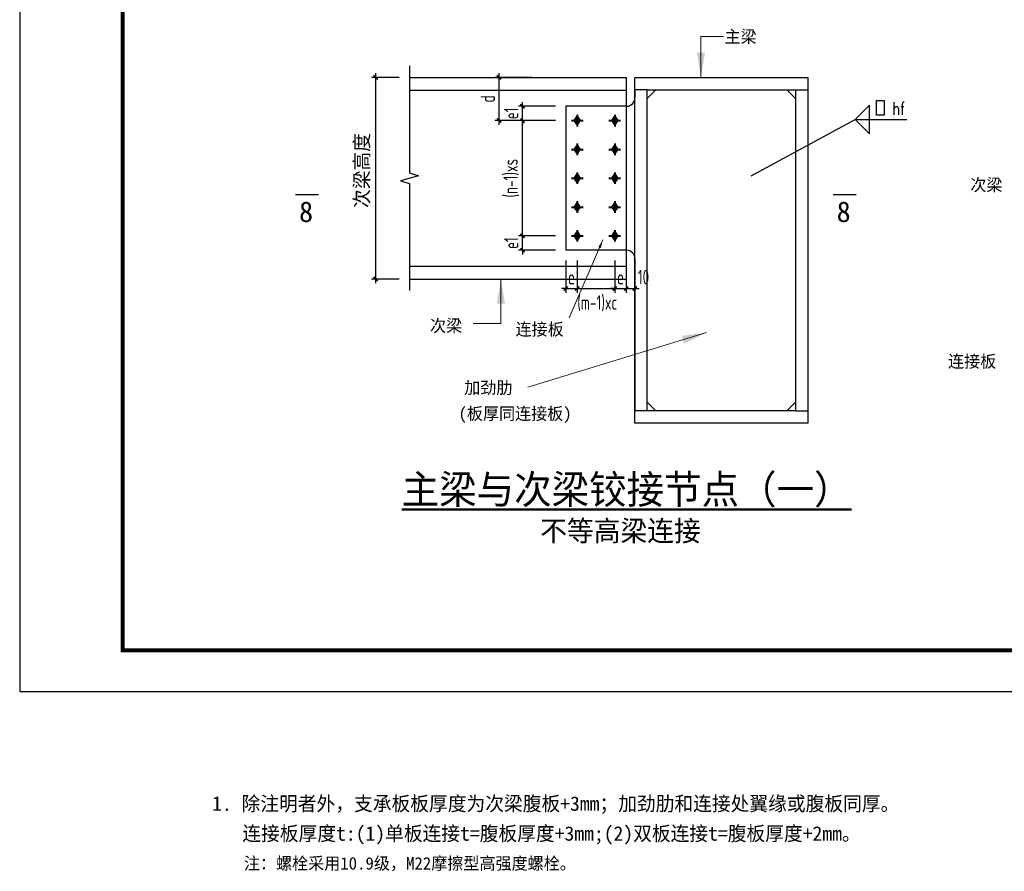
# Model space of a CAD drawing. Header units: millimetres. Extents: x 366382 to 550486, y 860348 to 940831.
# Tile 1 of 22: x 366382 to 390282, y 860348 to 881032. Entities that reach past the tile are written whole.
import ezdxf
from ezdxf.enums import TextEntityAlignment as Align

# ---------------------------------------------------------------- set-up
doc = ezdxf.new("R2010")
doc.units = ezdxf.units.MM
doc.header["$LTSCALE"] = 1000
for name, color, linetype, lineweight in [('A-ANNO-TTLB', 7, 'Continuous', 25), ('HZ', 7, 'Continuous', 15), ('OAP0402T', 41, 'Continuous', 25), ('OAP0405T', 61, 'Continuous', 50), ('OAP2942_', 163, 'Continuous', 25), ('OAP294_E', 13, 'Continuous', 25), ('OAP294_T', 41, 'Continuous', 25), ('S-ANNO-DIM', 3, 'Continuous', 25), ('S-ANNO-THIN', 4, 'Continuous', 25), ('S-DETL-BOLT', 252, 'Continuous', 18)]:
    doc.layers.add(name, color=color, linetype=linetype, lineweight=lineweight)
doc.styles.add('OAP_mm_T2.5(50)', font='romans.shx', dxfattribs={"width": 0.8, "height": 125})
doc.styles.add('OAP_ROMANS', font='romans.shx', dxfattribs={"width": 0.8, "bigfont": 'hztxt.shx'})
doc.styles.add('OAP_SIMSUN', font='txt')
doc.styles.add('TSSD_Dimension', font='Tssdeng.shx', dxfattribs={"width": 0.7, "bigfont": 'hztxt.shx'})
doc.styles.add('WMF-宋体0', font='txt')
doc.dimstyles.new('OAP_mm_D2.5 Arrow', dxfattribs={"dimscale": 200, "dimtxt": 2.5, "dimasz": 3, "dimexe": 2, "dimexo": 0, "dimgap": 1.25, "dimtad": 1, "dimdec": 0, "dimzin": 12, "dimdsep": 46, "dimtxsty": 'OAP_ROMANS', "dimcen": 2, "dimclrd": 83, "dimclre": 83, "dimclrt": 256, "dimadec": 0, "dimazin": 3, "dimtfac": 1, "dimtdec": 0, "dimtix": 1, "dimtmove": 2, "dimatfit": 0, "dimfxl": 1, "dimtolj": 1, "dimtzin": 0, "dimlwd": 13, "dimlwe": 13, "dimarcsym": 0})
doc.dimstyles.new('TSSD_100_100', dxfattribs={"dimtxt": 350, "dimasz": 100, "dimexe": 100, "dimexo": 250, "dimgap": 100, "dimtad": 1, "dimdec": 0, "dimzin": 0, "dimdsep": 46, "dimtxsty": 'TSSD_Dimension', "dimblk": 'ARCHTICK', "dimblk1": 'ARCHTICK', "dimblk2": 'ARCHTICK', "dimcen": 0, "dimdle": 100, "dimclrt": 7, "dimadec": 0, "dimazin": 0, "dimtfac": 1, "dimtdec": 0, "dimtix": 1, "dimtmove": 2, "dimatfit": 3, "dimfxl": 1, "dimtolj": 1, "dimtzin": 0, "dimarcsym": 0})

# ---------------------------------------------------------------- blocks, each defined once
blk = doc.blocks.new('_ArchTick')
at = {"color": 0, "linetype": 'ByBlock', "const_width": 0.4}
blk.add_lwpolyline([(-0.5, -0.5), (0.5, 0.5)], dxfattribs=at)
blk = doc.blocks.new('OAP-高强螺栓-01')
at = {"lineweight": 40}
for p, q in [((-20, 0), (20, 0)), ((0, 20), (0, -20))]:
    blk.add_line(p, q, dxfattribs=at)
blk = doc.blocks.new('*D457')
at = {"layer": 'Defpoints', "color": 0, "transparency": 16777216}
for p in [(380826, 875432), (381106, 875432), (381106, 874502)]:
    blk.add_point(p, dxfattribs=at)
at = {"layer": 'S-ANNO-DIM', "color": 0, "lineweight": -2, "transparency": 16777216}
for p, q in [((380826, 875182), (380826, 874402)), ((381106, 875182), (381106, 874402)), ((380826, 874502), (380726, 874502)), ((380826, 874502), (381106, 874502)), ((381106, 874502), (381206, 874502))]:
    blk.add_line(p, q, dxfattribs=at)
at = {"layer": 'S-ANNO-DIM', "color": 0, "lineweight": -2, "transparency": 16777216, "xscale": 100, "yscale": 100, "zscale": 100}
blk.add_blockref('_ArchTick', (380826, 874502), dxfattribs=at)
at = {"layer": 'S-ANNO-DIM', "color": 0, "lineweight": -2, "transparency": 16777216, "xscale": 100, "yscale": 100, "zscale": 100, "rotation": 180}
blk.add_blockref('_ArchTick', (381106, 874502), dxfattribs=at)
at = {"layer": 'S-ANNO-DIM', "color": 7, "lineweight": -3, "transparency": 16777216, "insert": (380966, 874777), "char_height": 350, "attachment_point": 5, "style": 'TSSD_Dimension'}
blk.add_mtext('\\A1;e', dxfattribs=at)
blk = doc.blocks.new('*D458')
at = {"layer": 'Defpoints', "color": 0, "transparency": 16777216}
for p in [(379916, 875432), (380826, 875432), (380826, 874502)]:
    blk.add_point(p, dxfattribs=at)
at = {"layer": 'S-ANNO-DIM', "color": 0, "lineweight": -2, "transparency": 16777216}
for p, q in [((379916, 875182), (379916, 874402)), ((380826, 875182), (380826, 874402)), ((379816, 874502), (380926, 874502))]:
    blk.add_line(p, q, dxfattribs=at)
at = {"layer": 'S-ANNO-DIM', "color": 0, "lineweight": -2, "transparency": 16777216, "xscale": 100, "yscale": 100, "zscale": 100, "rotation": 180}
blk.add_blockref('_ArchTick', (379916, 874502), dxfattribs=at)
at = {"layer": 'S-ANNO-DIM', "color": 0, "lineweight": -2, "transparency": 16777216, "xscale": 100, "yscale": 100, "zscale": 100}
blk.add_blockref('_ArchTick', (380826, 874502), dxfattribs=at)
at = {"layer": 'S-ANNO-DIM', "color": 7, "lineweight": -3, "transparency": 16777216, "insert": (380401, 874144), "char_height": 350, "attachment_point": 5, "style": 'TSSD_Dimension'}
blk.add_mtext('\\A1;(m-1)xc', dxfattribs=at)
blk = doc.blocks.new('*D459')
at = {"layer": 'Defpoints', "color": 0, "transparency": 16777216}
for p in [(379636, 875432), (379916, 875432), (379916, 874502)]:
    blk.add_point(p, dxfattribs=at)
at = {"layer": 'S-ANNO-DIM', "color": 0, "lineweight": -2, "transparency": 16777216}
for p, q in [((379636, 875182), (379636, 874402)), ((379916, 875182), (379916, 874402)), ((379636, 874502), (379536, 874502)), ((379636, 874502), (379916, 874502)), ((379916, 874502), (380016, 874502))]:
    blk.add_line(p, q, dxfattribs=at)
at = {"layer": 'S-ANNO-DIM', "color": 0, "lineweight": -2, "transparency": 16777216, "xscale": 100, "yscale": 100, "zscale": 100}
blk.add_blockref('_ArchTick', (379636, 874502), dxfattribs=at)
at = {"layer": 'S-ANNO-DIM', "color": 0, "lineweight": -2, "transparency": 16777216, "xscale": 100, "yscale": 100, "zscale": 100, "rotation": 180}
blk.add_blockref('_ArchTick', (379916, 874502), dxfattribs=at)
at = {"layer": 'S-ANNO-DIM', "color": 7, "lineweight": -3, "transparency": 16777216, "insert": (379776, 874777), "char_height": 350, "attachment_point": 5, "style": 'TSSD_Dimension'}
blk.add_mtext('\\A1;e', dxfattribs=at)
blk = doc.blocks.new('*D464')
at = {"layer": 'Defpoints', "color": 0, "transparency": 16777216}
for p in [(381106, 875432), (381316, 875182), (381316, 874502)]:
    blk.add_point(p, dxfattribs=at)
at = {"layer": 'S-ANNO-DIM', "color": 0, "lineweight": -2, "transparency": 16777216}
for p, q in [((381106, 875182), (381106, 874402)), ((381316, 874932), (381316, 874402)), ((381006, 874502), (381416, 874502))]:
    blk.add_line(p, q, dxfattribs=at)
at = {"layer": 'S-ANNO-DIM', "color": 0, "lineweight": -2, "transparency": 16777216, "xscale": 100, "yscale": 100, "zscale": 100, "rotation": 180}
blk.add_blockref('_ArchTick', (381106, 874502), dxfattribs=at)
at = {"layer": 'S-ANNO-DIM', "color": 0, "lineweight": -2, "transparency": 16777216, "xscale": 100, "yscale": 100, "zscale": 100}
blk.add_blockref('_ArchTick', (381316, 874502), dxfattribs=at)
at = {"layer": 'S-ANNO-DIM', "color": 7, "lineweight": -3, "transparency": 16777216, "insert": (381524, 874779), "char_height": 350, "attachment_point": 5, "style": 'TSSD_Dimension'}
blk.add_mtext('\\A1;10', dxfattribs=at)
blk = doc.blocks.new('*D460')
at = {"layer": 'Defpoints', "color": 0, "transparency": 16777216}
for p in [(378019, 879632), (379059, 879632), (379059, 878582)]:
    blk.add_point(p, dxfattribs=at)
at = {"layer": 'S-ANNO-DIM', "color": 0, "lineweight": -2, "transparency": 16777216}
for p, q in [((378809, 879632), (377919, 879632)), ((378019, 878482), (378019, 879732)), ((378809, 878582), (377919, 878582))]:
    blk.add_line(p, q, dxfattribs=at)
at = {"layer": 'S-ANNO-DIM', "color": 0, "lineweight": -2, "transparency": 16777216, "xscale": 100, "yscale": 100, "zscale": 100}
for p, rotation in [((378019, 879632), 90), ((378019, 878582), 270)]:
    blk.add_blockref('_ArchTick', p, dxfattribs=dict(at, rotation=rotation))
at = {"layer": 'S-ANNO-DIM', "color": 7, "lineweight": -3, "transparency": 16777216, "insert": (377744, 879107), "char_height": 350, "attachment_point": 5, "rotation": 90, "style": 'TSSD_Dimension'}
blk.add_mtext('\\A1;d', dxfattribs=at)
blk = doc.blocks.new('*D461')
at = {"layer": 'Defpoints', "color": 0, "transparency": 16777216}
for p in [(378589, 878932), (379636, 878932), (379636, 878582)]:
    blk.add_point(p, dxfattribs=at)
at = {"layer": 'S-ANNO-DIM', "color": 0, "lineweight": -2, "transparency": 16777216}
for p, q in [((379386, 878932), (378489, 878932)), ((378589, 878932), (378589, 879032)), ((378589, 878582), (378589, 878932)), ((379386, 878582), (378489, 878582)), ((378589, 878582), (378589, 878482))]:
    blk.add_line(p, q, dxfattribs=at)
at = {"layer": 'S-ANNO-DIM', "color": 0, "lineweight": -2, "transparency": 16777216, "xscale": 100, "yscale": 100, "zscale": 100}
for p, rotation in [((378589, 878932), 270), ((378589, 878582), 90)]:
    blk.add_blockref('_ArchTick', p, dxfattribs=dict(at, rotation=rotation))
at = {"layer": 'S-ANNO-DIM', "color": 7, "lineweight": -3, "transparency": 16777216, "insert": (378314, 878757), "char_height": 350, "attachment_point": 5, "rotation": 90, "style": 'TSSD_Dimension'}
blk.add_mtext('\\A1;e1', dxfattribs=at)
blk = doc.blocks.new('*D462')
at = {"layer": 'Defpoints', "color": 0, "transparency": 16777216}
for p in [(378589, 878582), (379636, 878582), (379636, 875782)]:
    blk.add_point(p, dxfattribs=at)
at = {"layer": 'S-ANNO-DIM', "color": 0, "lineweight": -2, "transparency": 16777216}
for p, q in [((378589, 875682), (378589, 878682)), ((379386, 878582), (378489, 878582)), ((379386, 875782), (378489, 875782))]:
    blk.add_line(p, q, dxfattribs=at)
at = {"layer": 'S-ANNO-DIM', "color": 0, "lineweight": -2, "transparency": 16777216, "xscale": 100, "yscale": 100, "zscale": 100}
for p, rotation in [((378589, 878582), 90), ((378589, 875782), 270)]:
    blk.add_blockref('_ArchTick', p, dxfattribs=dict(at, rotation=rotation))
at = {"layer": 'S-ANNO-DIM', "color": 7, "lineweight": -3, "transparency": 16777216, "insert": (378314, 877182), "char_height": 350, "attachment_point": 5, "rotation": 90, "style": 'TSSD_Dimension'}
blk.add_mtext('\\A1;(n-1)xs', dxfattribs=at)
blk = doc.blocks.new('*D463')
at = {"layer": 'Defpoints', "color": 0, "transparency": 16777216}
for p in [(378589, 875782), (379636, 875782), (379636, 875432)]:
    blk.add_point(p, dxfattribs=at)
at = {"layer": 'S-ANNO-DIM', "color": 0, "lineweight": -2, "transparency": 16777216}
for p, q in [((379386, 875782), (378489, 875782)), ((378589, 875782), (378589, 875882)), ((378589, 875432), (378589, 875782)), ((379386, 875432), (378489, 875432)), ((378589, 875432), (378589, 875332))]:
    blk.add_line(p, q, dxfattribs=at)
at = {"layer": 'S-ANNO-DIM', "color": 0, "lineweight": -2, "transparency": 16777216, "xscale": 100, "yscale": 100, "zscale": 100}
for p, rotation in [((378589, 875782), 270), ((378589, 875432), 90)]:
    blk.add_blockref('_ArchTick', p, dxfattribs=dict(at, rotation=rotation))
at = {"layer": 'S-ANNO-DIM', "color": 7, "lineweight": -3, "transparency": 16777216, "insert": (378314, 875607), "char_height": 350, "attachment_point": 5, "rotation": 90, "style": 'TSSD_Dimension'}
blk.add_mtext('\\A1;e1', dxfattribs=at)

msp = doc.modelspace()

# ---------------------------------------------------------------- hatches: boundary and pattern name
at = {"layer": 'S-DETL-BOLT'}
for points in [[(379916.2, 878701.5), (379916.2, 878581.9), (379836.1, 878581.9)], [(379916.2, 878701.5), (379996.3, 878581.9), (379916.2, 878581.9)], [(380826.2, 878701.5), (380826.2, 878581.9), (380746.1, 878581.9)], [(380826.2, 878701.5), (380906.3, 878581.9), (380826.2, 878581.9)], [(379836.1, 878581.9), (379916.2, 878581.9), (379916.2, 878462.4)], [(379916.2, 878581.9), (379996.3, 878581.9), (379916.2, 878462.4)], [(380746.1, 878581.9), (380826.2, 878581.9), (380826.2, 878462.4)], [(380826.2, 878581.9), (380906.3, 878581.9), (380826.2, 878462.4)], [(379916.2, 878001.5), (379916.2, 877881.9), (379836.1, 877881.9)], [(379836.1, 877881.9), (379916.2, 877881.9), (379916.2, 877762.4)], [(379916.2, 878001.5), (379996.3, 877881.9), (379916.2, 877881.9)], [(379916.2, 877881.9), (379996.3, 877881.9), (379916.2, 877762.4)], [(380826.2, 878001.5), (380826.2, 877881.9), (380746.1, 877881.9)], [(380746.1, 877881.9), (380826.2, 877881.9), (380826.2, 877762.4)], [(380826.2, 878001.5), (380906.3, 877881.9), (380826.2, 877881.9)], [(380826.2, 877881.9), (380906.3, 877881.9), (380826.2, 877762.4)], [(379916.2, 877301.5), (379916.2, 877181.9), (379836.1, 877181.9)], [(379836.1, 877181.9), (379916.2, 877181.9), (379916.2, 877062.4)], [(379916.2, 877301.5), (379996.3, 877181.9), (379916.2, 877181.9)], [(379916.2, 877181.9), (379996.3, 877181.9), (379916.2, 877062.4)], [(380826.2, 877301.5), (380826.2, 877181.9), (380746.1, 877181.9)], [(380746.1, 877181.9), (380826.2, 877181.9), (380826.2, 877062.4)], [(380826.2, 877301.5), (380906.3, 877181.9), (380826.2, 877181.9)], [(380826.2, 877181.9), (380906.3, 877181.9), (380826.2, 877062.4)], [(379916.2, 876601.5), (379916.2, 876481.9), (379836.1, 876481.9)], [(379836.1, 876481.9), (379916.2, 876481.9), (379916.2, 876362.4)], [(379916.2, 876601.5), (379996.3, 876481.9), (379916.2, 876481.9)], [(379916.2, 876481.9), (379996.3, 876481.9), (379916.2, 876362.4)], [(380826.2, 876601.5), (380826.2, 876481.9), (380746.1, 876481.9)], [(380746.1, 876481.9), (380826.2, 876481.9), (380826.2, 876362.4)], [(380826.2, 876601.5), (380906.3, 876481.9), (380826.2, 876481.9)], [(380826.2, 876481.9), (380906.3, 876481.9), (380826.2, 876362.4)], [(379916.2, 875901.5), (379916.2, 875781.9), (379836.1, 875781.9)], [(379836.1, 875781.9), (379916.2, 875781.9), (379916.2, 875662.4)], [(379916.2, 875901.5), (379996.3, 875781.9), (379916.2, 875781.9)], [(379916.2, 875781.9), (379996.3, 875781.9), (379916.2, 875662.4)], [(380826.2, 875901.5), (380826.2, 875781.9), (380746.1, 875781.9)], [(380746.1, 875781.9), (380826.2, 875781.9), (380826.2, 875662.4)], [(380826.2, 875901.5), (380906.3, 875781.9), (380826.2, 875781.9)], [(380826.2, 875781.9), (380906.3, 875781.9), (380826.2, 875662.4)]]:
    msp.add_hatch(color=256, dxfattribs=at).paths.add_polyline_path(points)

# ---------------------------------------------------------------- linework, layer by layer
for points in [[(366381.8, 864712.9), (450531.8, 864712.9), (450531.8, 924112.9), (366381.8, 924112.9)], [(381316.2, 879631.9), (385516.2, 879631.9), (385516.2, 871231.9), (381316.2, 871231.9)], [(381616.2, 879331.9), (385216.2, 879331.9), (385216.2, 871531.9), (381616.2, 871531.9)]]:
    msp.add_lwpolyline(points, close=True)
for points in [[(381616.2, 879331.9), (381316.2, 879331.9)], [(385216.2, 879331.9), (385516.2, 879331.9)], [(381616.2, 871531.9), (381316.2, 871531.9)], [(385216.2, 871531.9), (385516.2, 871531.9)]]:
    msp.add_lwpolyline(points)
at = {"layer": 'A-ANNO-TTLB', "const_width": 100}
msp.add_lwpolyline([(368881.8, 865712.9), (449531.8, 865712.9), (449531.8, 923112.9), (368881.8, 923112.9)], close=True, dxfattribs=at)
at = {"layer": 'HZ', "color": 6, "const_width": 34.6}
for points in [[(373642.6, 876782.3), (373075.8, 876782.3)], [(386691.3, 876782.3), (386124.5, 876782.3)]]:
    msp.add_lwpolyline(points, dxfattribs=at)
at = {"layer": 'OAP294_E'}
for p, q in [((375846.5, 879631.9), (381106.2, 879631.9)), ((381106.2, 879631.9), (381106.2, 879316.9)), ((381106.2, 879631.9), (381106.2, 874731.9)), ((375846.5, 879316.9), (381106.2, 879316.9)), ((381316.2, 879316.9), (381316.2, 879131.9)), ((381616.2, 879121.9), (381826.2, 879331.9)), ((385216.2, 879121.9), (385006.2, 879331.9)), ((381116.2, 878931.9), (379636.2, 878931.9)), ((379636.2, 878931.9), (379636.2, 875431.9)), ((381116.2, 875431.9), (379636.2, 875431.9)), ((375846.5, 875046.9), (381106.2, 875046.9)), ((381316.2, 875231.9), (381316.2, 871546.9)), ((375846.5, 874731.9), (381106.2, 874731.9)), ((381616.2, 871741.9), (381826.2, 871531.9)), ((385216.2, 871741.9), (385006.2, 871531.9))]:
    msp.add_line(p, q, dxfattribs=at)
for centre, start, end in [((381116.2, 879131.9), 270, 0), ((381116.2, 875231.9), 0, 90)]:
    msp.add_arc(centre, 200, start, end, dxfattribs=at)
at = {"layer": 'OAP294_T', "color": 83}
for p, q in [((384135.3, 877236), (386659.9, 878608.3)), ((386659.9, 878608.3), (387919.6, 878608.3))]:
    msp.add_line(p, q, dxfattribs=at)
msp.add_lwpolyline([(386659.9, 878608.3), (387009.9, 878258.3), (387009.9, 878958.3)], close=True, dxfattribs=at)
at = {"layer": 'OAP294_T', "color": 83, "lineweight": 30}
for points in [[(387363.8, 878716.8), (387181.8, 878716.8), (387181.8, 879066.8), (387363.8, 879066.8)], [(387363.8, 879066.8), (387363.8, 878716.8)]]:
    msp.add_lwpolyline(points, dxfattribs=at)
at = {"layer": 'S-ANNO-DIM', "lineweight": -3}
for p, q in [((375596.5, 879631.9), (374924.2, 879631.9)), ((375024.2, 874633.9), (375024.2, 879731.9)), ((375596.5, 874733.9), (374924.2, 874733.9))]:
    msp.add_line(p, q, dxfattribs=at)
at = {"layer": 'S-ANNO-THIN', "lineweight": -3}
msp.add_lwpolyline([(375846.5, 879911.9), (375846.5, 877311.9), (376066.5, 877241.9), (375626.5, 877121.9), (375846.5, 877051.9), (375846.5, 874451.9)], dxfattribs=at)
at = {"layer": 'S-DETL-BOLT'}
for p, q in [((379916.2, 878701.5), (379836.1, 878581.9)), ((379916.2, 878701.5), (379996.3, 878581.9)), ((380826.2, 878701.5), (380746.1, 878581.9)), ((380826.2, 878701.5), (380906.3, 878581.9)), ((379916.2, 878462.4), (379836.1, 878581.9)), ((379916.2, 878462.4), (379996.3, 878581.9)), ((380826.2, 878462.4), (380746.1, 878581.9)), ((380826.2, 878462.4), (380906.3, 878581.9)), ((379916.2, 878001.5), (379836.1, 877881.9)), ((379916.2, 877762.4), (379836.1, 877881.9)), ((379916.2, 878001.5), (379996.3, 877881.9)), ((379916.2, 877762.4), (379996.3, 877881.9)), ((380826.2, 878001.5), (380746.1, 877881.9)), ((380826.2, 877762.4), (380746.1, 877881.9)), ((380826.2, 878001.5), (380906.3, 877881.9)), ((380826.2, 877762.4), (380906.3, 877881.9)), ((379916.2, 877301.5), (379836.1, 877181.9)), ((379916.2, 877062.4), (379836.1, 877181.9)), ((379916.2, 877301.5), (379996.3, 877181.9)), ((379916.2, 877062.4), (379996.3, 877181.9)), ((380826.2, 877301.5), (380746.1, 877181.9)), ((380826.2, 877062.4), (380746.1, 877181.9)), ((380826.2, 877301.5), (380906.3, 877181.9)), ((380826.2, 877062.4), (380906.3, 877181.9)), ((379916.2, 876601.5), (379836.1, 876481.9)), ((379916.2, 876362.4), (379836.1, 876481.9)), ((379916.2, 876601.5), (379996.3, 876481.9)), ((379916.2, 876362.4), (379996.3, 876481.9)), ((380826.2, 876601.5), (380746.1, 876481.9)), ((380826.2, 876362.4), (380746.1, 876481.9)), ((380826.2, 876601.5), (380906.3, 876481.9)), ((380826.2, 876362.4), (380906.3, 876481.9)), ((379916.2, 875901.5), (379836.1, 875781.9)), ((379916.2, 875662.4), (379836.1, 875781.9)), ((379916.2, 875901.5), (379996.3, 875781.9)), ((379916.2, 875662.4), (379996.3, 875781.9)), ((380826.2, 875901.5), (380746.1, 875781.9)), ((380826.2, 875662.4), (380746.1, 875781.9)), ((380826.2, 875901.5), (380906.3, 875781.9)), ((380826.2, 875662.4), (380906.3, 875781.9))]:
    msp.add_line(p, q, dxfattribs=at)

# ---------------------------------------------------------------- block references
at = {"layer": 'OAP2942_', "lineweight": 40, "xscale": 7, "yscale": 7, "zscale": 7}
for p in [(379916.2, 878581.9), (380826.2, 878581.9), (379916.2, 877881.9), (380826.2, 877881.9), (379916.2, 877181.9), (380826.2, 877181.9), (379916.2, 876481.9), (380826.2, 876481.9), (379916.2, 875781.9), (380826.2, 875781.9)]:
    msp.add_blockref('OAP-高强螺栓-01', p, dxfattribs=at)
at = {"layer": 'S-ANNO-DIM', "lineweight": -3, "xscale": 100, "yscale": 100, "zscale": 100}
for p, rotation in [((375024.2, 879631.9), 90), ((375024.2, 874733.9), 270)]:
    msp.add_blockref('_ArchTick', p, dxfattribs=dict(at, rotation=rotation))

# ---------------------------------------------------------------- texts
at = {"layer": 'HZ', "color": 6, "style": 'WMF-宋体0'}
for p in [(373163.9, 876118.6), (386212.7, 876118.6)]:
    msp.add_text('8', height=500, dxfattribs=at).set_placement(p)
at = {"layer": 'OAP0402T', "style": 'OAP_SIMSUN'}
for s, height, rotation, p in [('1. 除注明者外，支承板板厚度为次梁腹板+3mm；加劲肋和连接处翼缘或腹板同厚。', 350, 0, (371053.2, 861818)), ('连接板厚度t:(1)单板连接t=腹板厚度+3mm;(2)双板连接t=腹板厚度+2mm。', 350, 0, (371786.3, 861092.3)), ('注：螺栓采用10.9级，M22摩擦型高强度螺栓。', 300, 360, (371823.4, 860391.9))]:
    msp.add_text(s, height=height, rotation=rotation, dxfattribs=at).set_placement(p)
at = {"layer": 'OAP0402T', "insert": (374704.1, 877369.6), "char_height": 350, "attachment_point": 5, "rotation": 90, "style": 'OAP_SIMSUN'}
msp.add_mtext('次梁高度', dxfattribs=at)
at = {"layer": 'OAP0405T', "style": 'OAP_SIMSUN'}
msp.add_text('%%U主梁与次梁铰接节点（一）', height=700, dxfattribs=at).set_placement((375654, 869273.8))
at = {"layer": 'OAP294_T', "style": 'OAP_SIMSUN'}
for s, height, p in [('主梁', 300, (383492, 880470.5)), ('次梁', 300, (389457.6, 876871.8)), ('次梁', 300, (376343.1, 873450.2)), ('连接板', 300, (378417.7, 873363.8)), ('连接板', 300, (388916.8, 872584.4)), ('加劲肋', 300, (377173.1, 871946.1)), ('(板厚同连接板)', 300, (377033.2, 871316.4)), ('不等高梁连接', 500, (379015.5, 868366.2))]:
    msp.add_text(s, height=height, dxfattribs=at).set_placement(p)
at = {"layer": 'OAP294_T', "lineweight": 25, "style": 'OAP_mm_T2.5(50)', "width": 0.8}
msp.add_text('hf', height=300, dxfattribs=at).set_placement((387716.6, 878725.3), align=Align.CENTER)

# ---------------------------------------------------------------- dimensions: what is measured, and where the dimension line sits
at = {"layer": 'S-ANNO-DIM', "lineweight": -3}
for base, p1, p2, text, picture, middle in [((378019.3, 879631.9), (379058.7, 878581.9), (379058.7, 879631.9), 'd', '*D460', (377744.3, 879106.9)), ((378589.3, 878931.9), (379636.2, 878581.9), (379636.2, 878931.9), 'e1', '*D461', (378314.3, 878756.9)), ((378589.3, 878581.9), (379636.2, 875781.9), (379636.2, 878581.9), '(n-1)xs', '*D462', (378314.3, 877181.9)), ((378589.3, 875781.9), (379636.2, 875431.9), (379636.2, 875781.9), 'e1', '*D463', (378314.3, 875606.9))]:
    dim = msp.add_linear_dim(base=base, p1=p1, p2=p2, angle=90, text=text, dimstyle='TSSD_100_100', dxfattribs=at)
    dim.commit()
    dim.dimension.update_dxf_attribs({"geometry": picture, "text_midpoint": middle})
for base, p1, p2, picture, middle in [((379916.2, 874501.8), (379636.2, 875431.9), (379916.2, 875431.9), '*D459', (379776.2, 874776.8)), ((381106.2, 874501.8), (380826.2, 875431.9), (381106.2, 875431.9), '*D457', (380966.2, 874776.8))]:
    dim = msp.add_linear_dim(base=base, p1=p1, p2=p2, text='e', dimstyle='TSSD_100_100', dxfattribs=at)
    dim.commit()
    dim.dimension.update_dxf_attribs({"geometry": picture, "text_midpoint": middle})
dim = msp.add_linear_dim(base=(380826.2, 874501.8), p1=(379916.2, 875431.9), p2=(380826.2, 875431.9), text='(m-1)xc', dimstyle='TSSD_100_100', dxfattribs=at)
dim.commit()
dim.dimension.update_dxf_attribs({"geometry": '*D458', "text_midpoint": (380401.3, 874143.6), "dimtype": 160})
dim = msp.add_linear_dim(base=(381316.2, 874501.8), p1=(381106.2, 875431.9), p2=(381316.2, 875181.9), text='10', dimstyle='TSSD_100_100', override={"dimtmove": 1}, dxfattribs=at)
dim.commit()
dim.dimension.update_dxf_attribs({"geometry": '*D464', "text_midpoint": (381523.9, 874504.2), "dimtype": 160})

# ---------------------------------------------------------------- leaders
at = {"layer": 'OAP0402T', "lineweight": 25}
msp.add_leader([(383055.2, 873434.1), (378718.7, 872104.7)], dimstyle='OAP_mm_D2.5 Arrow', override={"dimtad": 0}, dxfattribs=at)
at = {"layer": 'OAP294_T', "lineweight": 25}
msp.add_leader([(382919.6, 879631.9), (382919.6, 880626.5), (383462.9, 880626.5)], dimstyle='OAP_mm_D2.5 Arrow', override={"dimtad": 0}, dxfattribs=at)
at = {"layer": 'OAP294_T'}
for points, override in [([(380538.4, 875683.9), (379719.2, 873787)], {"dimasz": 1, "dimtad": 0}), ([(378063.9, 874731.9), (378063.9, 873649.8), (377386.5, 873649.8)], {"dimtad": 0})]:
    msp.add_leader(points, dimstyle='OAP_mm_D2.5 Arrow', override=override, dxfattribs=at)

doc.saveas('drawing.dxf')
